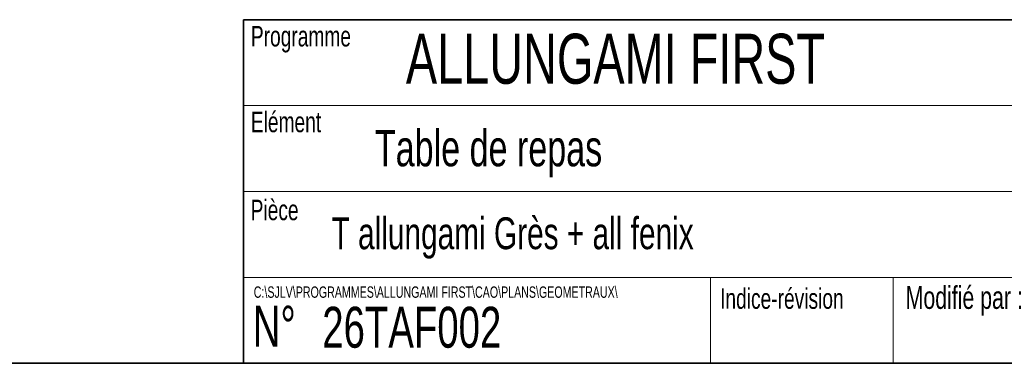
# Model space of a CAD drawing. Header units: millimetres. Extents: x 8 to 290, y 2 to 202.
# Tile 17 of 189: x 69 to 183, y 7 to 47. Entities that reach past the tile are written whole.
import ezdxf

# ---------------------------------------------------------------- set-up
doc = ezdxf.new("R2010")
doc.units = ezdxf.units.MM
doc.styles.add('SLDTEXTSTYLE0', font='TXT', dxfattribs={"width": 0.7})

msp = doc.modelspace()

# ---------------------------------------------------------------- linework, layer by layer
at = {"color": 7, "linetype": 'Continuous', "lineweight": 35}
for p, q in [((94.98707, 46.72938), (289.98707, 46.72938)), ((94.98707, 46.72938), (94.98707, 6.72938)), ((7.98707, 6.72938), (289.98707, 6.72938))]:
    msp.add_line(p, q, dxfattribs=at)
at = {"color": 7, "linetype": 'Continuous', "lineweight": 18}
for p, q in [((94.98707, 36.72938), (289.98707, 36.72938)), ((94.98707, 26.72938), (289.98707, 26.72938)), ((94.98707, 16.72938), (289.98707, 16.72938)), ((149.29159, 16.72938), (149.29159, 6.72938)), ((170.54492, 16.72938), (170.54492, 6.72938))]:
    msp.add_line(p, q, dxfattribs=at)

# ---------------------------------------------------------------- texts
at = {"color": 7, "linetype": 'Continuous', "lineweight": 0, "attachment_point": 1, "style": 'SLDTEXTSTYLE0'}
for s, insert, char_height in [('Programme', (95.83792, 45.99356), 2.38125), ('ALLUNGAMI FIRST', (113.86169, 45.09068), 5.8208333), ('Elément', (95.83214, 36.0145), 2.38125), ('Table de repas', (110.2572, 33.89701), 4.2333333), ('Pièce', (95.81144, 25.76867), 2.38125), ('T allungami Grès + all fenix', (105.2191, 23.72134), 3.7041667), ('Modifié par :', (171.97645, 15.71173), 2.6458333), ('C:\\\\SJLV\\\\PROGRAMMES\\\\ALLUNGAMI FIRST\\\\CAO\\\\PLANS\\\\GEOMETRAUX\\\\', (96.17164, 15.67992), 1.3229167), ('Indice-révision', (150.40052, 15.45396), 2.38125), ('N°', (96.05658, 13.42315), 4.7625), ('26TAF002', (104.14047, 13.30997), 4.7625)]:
    msp.add_mtext(s, dxfattribs=dict(at, insert=insert, char_height=char_height))

doc.saveas('drawing.dxf')
